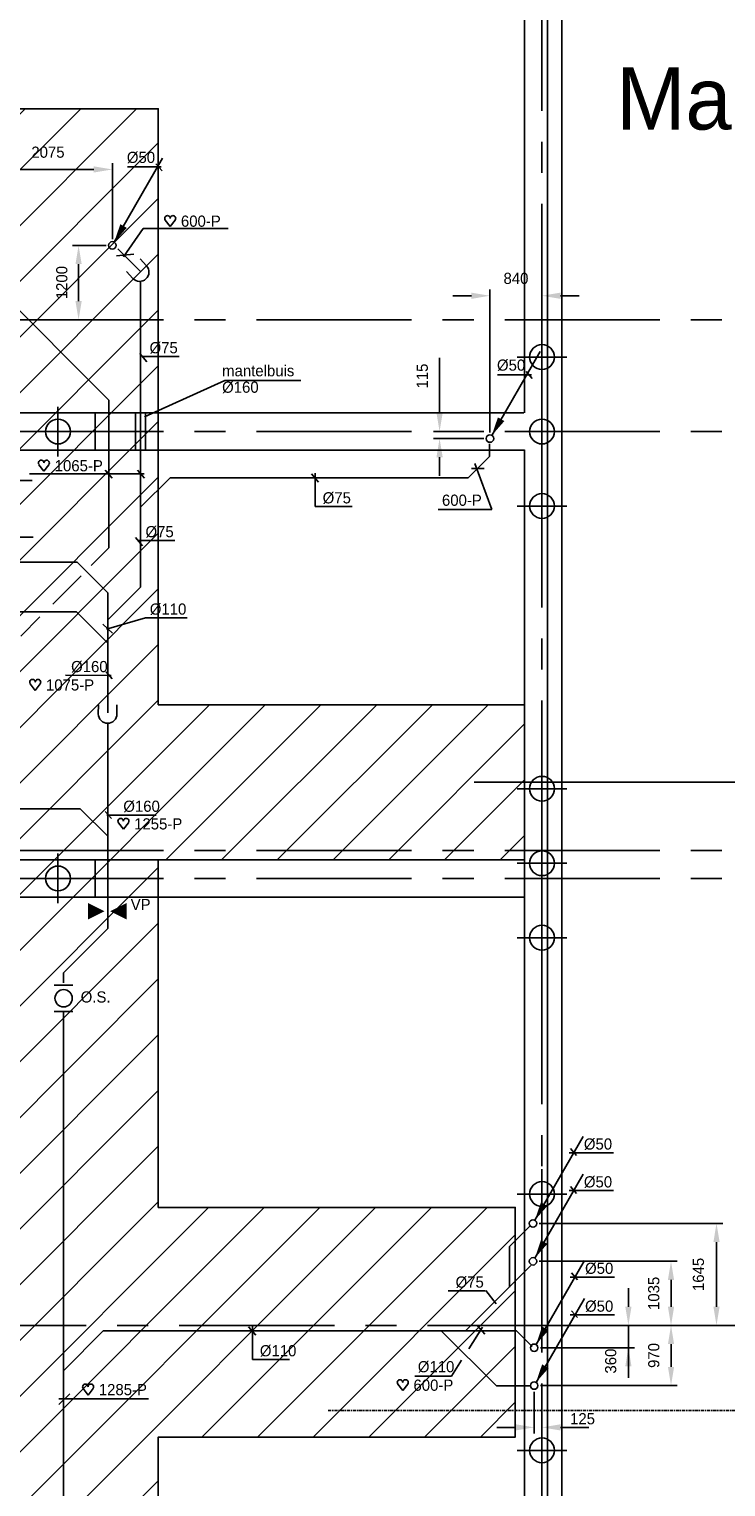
# Model space of a CAD drawing. Extents: x 9010 to 343255, y 15280 to 659207.
# Tile 56 of 76: x 91188 to 102417, y 48427 to 71910. Entities that reach past the tile are written whole.
import ezdxf

# ---------------------------------------------------------------- set-up
doc = ezdxf.new("R2010")
doc.units = 0
doc.header["$LTSCALE"] = 100
for name, pattern in [('2322121', [2000, 1000, 1000]), ('2322122', [47, 40, -7]), ('CENTER2', [11.25, 7.5, -1.25, 1.25, -1.25]), ('CENTER4', [5, 3.125, -0.625, 0.625, -0.625]), ('CENTERX2', [40, 25, -5, 5, -5]), ('DASHDOT', [1, 0.5, -0.25, 0, -0.25]), ('LURETOUR', [6, 4, -2])]:
    doc.linetypes.add(name, pattern=pattern)
doc.layers.get('0').update_dxf_attribs({"linetype": 'CONTINUOUS'})
doc.layers.get('DEFPOINTS').update_dxf_attribs({"linetype": 'CONTINUOUS'})
for name, color, linetype in [('15', 6, 'CONTINUOUS'), ('21', 11, 'CONTINUOUS'), ('BOUW', 8, 'CONTINUOUS'), ('PAAL_CONT', 1, 'CONTINUOUS'), ('PAAL_HART', 7, 'CONTINUOUS'), ('PAAL_TEKST', 2, 'CONTINUOUS'), ('STRAMIEN', 1, 'CENTER2'), ('WL521---', 4, 'CONTINUOUS'), ('WL524---', 4, 'CONTINUOUS'), ('WL5627--', 4, 'CONTINUOUS'), ('WL570---', 3, 'CONTINUOUS'), ('WL570---_HARTLIJN', 7, 'CONTINUOUS'), ('WL570---_RETOUR', 3, 'CONTINUOUS'), ('WL570---_TOEVOER', 3, 'CONTINUOUS'), ('WL740---', 4, 'CONTINUOUS'), ('WM521---', 1, 'CONTINUOUS')]:
    doc.layers.add(name, color=color, linetype=linetype)
doc.styles.add('5MM', font='STRUCT01.shx', dxfattribs={"height": 1000})
doc.styles.add('BURO-018', font='BUROFONT.shx', dxfattribs={"height": 180})
doc.styles.add('VAR', font='STRUCT01.shx')
doc.dimstyles.new('CEES', dxfattribs={"dimscale": 100, "dimtxt": 3, "dimasz": 3, "dimexe": 1, "dimexo": 1, "dimgap": 1.5, "dimtad": 0, "dimdec": 0, "dimzin": 0, "dimtxsty": 'BURO-018', "dimcen": -3, "dimdle": 1.25, "dimclrd": 1, "dimclre": 1, "dimclrt": 1, "dimazin": 3, "dimtfac": 0.75, "dimtdec": 0, "dimtofl": 0, "dimtmove": 0, "dimatfit": 3, "dimtvp": 1.5, "dimtolj": 1, "dimtzin": 0})

# ---------------------------------------------------------------- blocks, each defined once
blk = doc.blocks.new('K-PAAL8')
at = {"layer": 'PAAL_CONT'}
blk.add_circle((0, 0), 0.5, dxfattribs=at)
at = {"layer": 'PAAL_HART'}
for p, q in [((0, -1), (0, 1)), ((-1, 0), (1, 0))]:
    blk.add_line(p, q, dxfattribs=at)
at = {"layer": 'PAAL_TEKST', "style": 'VAR', "flags": 1}
for tag, p in [('AFHAKHOOGTE', (0.402, 0.516)), ('INHEINIVO', (0.402, 0.201)), ('LENGTE', (0.402, -0.114)), ('NUMMER', (0.402, -0.429))]:
    blk.add_attdef(tag, p, '', height=0.2, dxfattribs=at)
blk = doc.blocks.new('LDV3121')
at = {"color": 0, "linetype": 'CONTINUOUS'}
blk.add_line((0.25, 0.43), (6.75, 11.69), dxfattribs=at)
blk.add_lwpolyline([(0.25, 0.43, 0, 1, 0), (1.5, 2.6, 1, 1, 0)], format="xyseb", dxfattribs=at)
blk.add_circle((0, 0), 0.5, dxfattribs=at)
blk = doc.blocks.new('LDS')
at = {"color": 0, "linetype": 'CONTINUOUS'}
for p, q in [((0, 1), (1, 1)), ((0, -1), (1, -1))]:
    blk.add_line(p, q, dxfattribs=at)
blk.add_arc((0, 0), 1, 90, 270, dxfattribs=at)
blk = doc.blocks.new('HART')
at = {"color": 1}
for q in [(-40, 52), (40, 52)]:
    blk.add_line((0, 0), q, dxfattribs=at)
for centre, start, end in [((-22, 66), 0, 217.1867), ((22, 66), 322.8133, 180)]:
    blk.add_arc(centre, 22.1, start, end, dxfattribs=at)
blk = doc.blocks.new('HARTJE')
at = {"layer": 'WL570---'}
blk.add_blockref('HART', (141, 94), dxfattribs=at)
blk = doc.blocks.new('*D166')
at = {"color": 1, "linetype": 'BYBLOCK'}
for p, q in [((99427, 51028), (101633, 51028)), ((101533, 50358), (101533, 50728)), ((99427, 50058), (101633, 50058))]:
    blk.add_line(p, q, dxfattribs=at)
for points in [[(101483, 50728), (101583, 50728), (101533, 51028)], [(101483, 50358), (101583, 50358), (101533, 50058)]]:
    blk.add_solid(points, dxfattribs=at)
at = {"layer": 'DEFPOINTS', "color": 0, "linetype": 'BYBLOCK'}
for p in [(99327, 51028), (101533, 51028), (99327, 50058)]:
    blk.add_point(p, dxfattribs=at)
at = {"color": 1, "linetype": 'BYBLOCK', "insert": (101256, 50543), "char_height": 180, "attachment_point": 5, "rotation": 90, "style": 'BURO-018'}
blk.add_mtext('\\A1;970', dxfattribs=at)
blk = doc.blocks.new('*D167')
at = {"color": 1, "linetype": 'BYBLOCK'}
for p, q in [((99409, 52060), (101633, 52060)), ((101533, 51760), (101533, 51328)), ((99409, 51028), (101633, 51028))]:
    blk.add_line(p, q, dxfattribs=at)
for points in [[(101483, 51760), (101583, 51760), (101533, 52060)], [(101483, 51328), (101583, 51328), (101533, 51028)]]:
    blk.add_solid(points, dxfattribs=at)
at = {"layer": 'DEFPOINTS', "color": 0, "linetype": 'BYBLOCK'}
for p in [(99309, 52060), (99309, 51028), (101533, 51028)]:
    blk.add_point(p, dxfattribs=at)
at = {"color": 1, "linetype": 'BYBLOCK', "insert": (101255, 51544), "char_height": 180, "attachment_point": 5, "rotation": 90, "style": 'BURO-018'}
blk.add_mtext('\\A1;1035', dxfattribs=at)
blk = doc.blocks.new('*D168')
at = {"color": 1, "linetype": 'BYBLOCK'}
for p, q in [((99409, 52670), (102366, 52670)), ((102266, 52370), (102266, 51328)), ((99409, 51028), (102366, 51028))]:
    blk.add_line(p, q, dxfattribs=at)
for points in [[(102216, 52370), (102316, 52370), (102266, 52670)], [(102216, 51328), (102316, 51328), (102266, 51028)]]:
    blk.add_solid(points, dxfattribs=at)
at = {"layer": 'DEFPOINTS', "color": 0, "linetype": 'BYBLOCK'}
for p in [(99309, 52670), (99309, 51028), (102266, 51028)]:
    blk.add_point(p, dxfattribs=at)
at = {"color": 1, "linetype": 'BYBLOCK', "insert": (101975, 51849), "char_height": 180, "attachment_point": 5, "rotation": 90, "style": 'BURO-018'}
blk.add_mtext('\\A1;1645', dxfattribs=at)
blk = doc.blocks.new('*D185')
at = {"color": 1, "linetype": 'BYBLOCK'}
for p, q in [((92429, 68426), (91885, 68426)), ((91985, 68126), (91985, 67528)), ((92429, 67228), (91885, 67228))]:
    blk.add_line(p, q, dxfattribs=at)
for points in [[(91935, 68126), (92035, 68126), (91985, 68426)], [(91935, 67528), (92035, 67528), (91985, 67228)]]:
    blk.add_solid(points, dxfattribs=at)
at = {"layer": 'DEFPOINTS', "color": 0, "linetype": 'BYBLOCK'}
for p in [(92529, 68426), (91985, 67228), (92529, 67228)]:
    blk.add_point(p, dxfattribs=at)
at = {"color": 1, "linetype": 'BYBLOCK', "insert": (91715, 67827), "char_height": 180, "attachment_point": 5, "rotation": 90, "style": 'BURO-018'}
blk.add_mtext('\\A1;1200', dxfattribs=at)
blk = doc.blocks.new('*D186')
at = {"color": 1, "linetype": 'BYBLOCK'}
for p, q in [((90453, 68526), (90453, 69750)), ((92529, 68526), (92529, 69750)), ((92229, 69650), (90753, 69650))]:
    blk.add_line(p, q, dxfattribs=at)
for points in [[(90753, 69700), (90753, 69600), (90453, 69650)], [(92229, 69700), (92229, 69600), (92529, 69650)]]:
    blk.add_solid(points, dxfattribs=at)
at = {"layer": 'DEFPOINTS', "color": 0, "linetype": 'BYBLOCK'}
for p in [(90453, 69650), (90453, 68426), (92529, 68426)]:
    blk.add_point(p, dxfattribs=at)
at = {"color": 1, "linetype": 'BYBLOCK', "insert": (91491, 69927), "char_height": 180, "attachment_point": 5, "style": 'BURO-018'}
blk.add_mtext('\\A1;2075', dxfattribs=at)
blk = doc.blocks.new('*D187')
at = {"color": 1, "linetype": 'BYBLOCK'}
for p, q in [((97803, 65728), (97803, 66614)), ((98515, 65428), (97703, 65428)), ((98515, 65314), (97703, 65314)), ((97803, 65014), (97803, 64714))]:
    blk.add_line(p, q, dxfattribs=at)
for points in [[(97753, 65728), (97853, 65728), (97803, 65428)], [(97753, 65014), (97853, 65014), (97803, 65314)]]:
    blk.add_solid(points, dxfattribs=at)
at = {"layer": 'DEFPOINTS', "color": 0, "linetype": 'BYBLOCK'}
for p in [(97803, 65428), (98615, 65428), (98615, 65314)]:
    blk.add_point(p, dxfattribs=at)
at = {"color": 1, "linetype": 'BYBLOCK', "insert": (97525, 66321), "char_height": 180, "attachment_point": 5, "rotation": 90, "style": 'BURO-018'}
blk.add_mtext('\\A1;115', dxfattribs=at)
blk = doc.blocks.new('*D188')
at = {"color": 1, "linetype": 'BYBLOCK'}
for p, q in [((98615, 65414), (98615, 67715)), ((99453, 65414), (99453, 67715)), ((98315, 67615), (98015, 67615)), ((99753, 67615), (100053, 67615))]:
    blk.add_line(p, q, dxfattribs=at)
for points in [[(98315, 67665), (98315, 67565), (98615, 67615)], [(99753, 67665), (99753, 67565), (99453, 67615)]]:
    blk.add_solid(points, dxfattribs=at)
at = {"layer": 'DEFPOINTS', "color": 0, "linetype": 'BYBLOCK'}
for p in [(99453, 67615), (98615, 65314), (99453, 65314)]:
    blk.add_point(p, dxfattribs=at)
at = {"color": 1, "linetype": 'BYBLOCK', "insert": (99034, 67894), "char_height": 180, "attachment_point": 5, "style": 'BURO-018'}
blk.add_mtext('\\A1;840', dxfattribs=at)
blk = doc.blocks.new('LU-1D-K-A0')
at = {"color": 0, "linetype": 'CONTINUOUS'}
for p, q in [((-0.5, 80), (0.5, 80)), ((-0.5, -80), (0.5, -80))]:
    blk.add_line(p, q, dxfattribs=at)
at = {"layer": 'WL570---_HARTLIJN', "linetype": 'CENTER2'}
blk.add_line((-0.5, 0), (0.5, 0), dxfattribs=at)

msp = doc.modelspace()

# ---------------------------------------------------------------- hatches: boundary and pattern name
at = {"layer": '15'}
h = msp.add_hatch(dxfattribs=at)
h.set_pattern_fill('ANSI31', color=8, scale=200, style=0)
h.set_pattern_definition([(45, (32852.9, 25827.6), (-449.013, 449.013), [])])
h.paths.add_polyline_path([(83532.9, 52927.6), (89143.2, 52927.6), (89143.2, 54927.6), (83532.9, 54927.6), (83532.9, 59077.6), (65252.9, 59077.6), (65252.9, 83077.6), (67752.9, 83077.6), (67752.9, 61277.6), (72752.9, 61277.6), (72752.9, 66021.3), (73678.4, 66021.3), (73678.4, 73400.3), (76678.4, 73400.3), (76678.4, 61277.6), (82952.9, 61277.6), (82952.9, 81942.7), (87952.9, 81942.7), (87952.9, 70627.6), (93268.6, 70627.6), (93268.6, 61027.6), (99172.9, 61027.6), (99172.9, 58527.6), (93268.6, 58527.6), (93268.6, 52927.6), (99022.9, 52927.6), (99022.9, 49227.6), (93268.6, 49227.6), (93268.6, 42227.6), (99022.9, 42227.6), (99022.9, 39227.6), (93722.9, 39227.6), (93722.9, 36227.6), (99022.9, 36227.6), (99022.9, 33227.6), (93722.9, 33227.6), (93722.9, 26257.8), (90152.9, 26257.8), (90152.9, 26107.6), (83532.9, 26107.6), (83532.9, 39227.6), (88032.9, 39227.6), (88032.9, 49227.6), (83532.9, 49227.6)])
at = {"layer": 'WL570---'}
h = msp.add_hatch(color=1, dxfattribs=at)
h.paths.add_polyline_path([(92135.8, 57831.7), (92400.6, 57700.9), (92135.8, 57700.9)])
h.paths.add_polyline_path([(92135.8, 57700.9), (92400.6, 57700.9), (92400.6, 57698.3), (92135.8, 57567.5)])
h = msp.add_hatch(color=1, dxfattribs=at)
h.paths.add_polyline_path([(92760.1, 57831.7), (92495.3, 57700.9), (92760.1, 57700.9)])
h.paths.add_polyline_path([(92760.1, 57700.9), (92495.3, 57700.9), (92495.3, 57698.3), (92760.1, 57567.5)])

# ---------------------------------------------------------------- linework, layer by layer
at = {"color": 1, "linetype": 'BYBLOCK'}
for p, q in [((87452.9, 64636.2), (91238.8, 64636.2)), ((100845.7, 51327.6), (100845.7, 51627.6)), ((99427.3, 51027.6), (100945.7, 51027.6)), ((100845.7, 51023.8), (100845.7, 50181)), ((99427.3, 50668), (100945.7, 50668)), ((99327.3, 49958), (99327.3, 49285)), ((99452.9, 49958), (99452.9, 49285)), ((99027.3, 49385), (98727.3, 49385)), ((99752.9, 49385), (100209.4, 49385))]:
    msp.add_line(p, q, dxfattribs=at)
at = {"color": 2, "linetype": 'CONTINUOUS'}
for p, q in [((91593.9, 56511.3), (91893.9, 56511.3)), ((91593.9, 56084), (91893.9, 56084))]:
    msp.add_line(p, q, dxfattribs=at)
at = {"color": 1, "linetype": 'BYBLOCK'}
for points in [[(100795.7, 51327.6), (100895.7, 51327.6), (100845.7, 51027.6)], [(100795.7, 50368), (100895.7, 50368), (100845.7, 50668)], [(99027.3, 49435), (99027.3, 49335), (99327.3, 49385)], [(99752.9, 49435), (99752.9, 49335), (99452.9, 49385)]]:
    msp.add_solid(points, dxfattribs=at)
at = {"layer": '15', "color": 8}
for p, q in [((99772.9, 74747.6), (99772.9, 36227.6)), ((99542.9, 74517.6), (99542.9, 38202.6)), ((99172.9, 74127.6), (99172.9, 65727.6)), ((99172.9, 65132.6), (99172.9, 58807.6)), ((99172.9, 61827.6), (99172.9, 38802.6)), ((107068.1, 59777.6), (98362.5, 59777.6))]:
    msp.add_line(p, q, dxfattribs=at)
at = {"layer": '21', "linetype": 'DASHDOT'}
msp.add_line((96007.7, 49658.1), (104808.1, 49658.1), dxfattribs=at)
at = {"layer": 'BOUW', "linetype": 'CONTINUOUS'}
for p, q in [((99162.9, 65727.6), (87952.9, 65727.6)), ((92252.9, 65727.6), (92252.9, 65127.6)), ((87952.9, 65127.6), (99172.9, 65127.6)), ((88652.9, 58527.6), (99172.9, 58527.6)), ((92253.1, 57927.6), (92253.1, 58527.6)), ((90753.1, 57927.6), (99173.1, 57927.6))]:
    msp.add_line(p, q, dxfattribs=at)
msp.add_lwpolyline([(87952.9, 81942.7), (87952.9, 70627.6), (93268.6, 70627.6), (93268.6, 61027.6), (99172.9, 61027.6), (99172.9, 58527.6), (93268.6, 58527.6), (93268.6, 52927.6), (99022.9, 52927.6), (99022.9, 49227.6), (93268.6, 49227.6), (93268.6, 42227.6)], dxfattribs=at)
at = {"layer": 'DEFPOINTS', "color": 0, "linetype": 'BYBLOCK'}
for p in [(99327.3, 51027.6), (100845.7, 51027.6), (99327.3, 50668), (99327.3, 50058), (99452.9, 50058), (99452.9, 49385)]:
    msp.add_point(p, dxfattribs=at)
at = {"layer": 'STRAMIEN', "linetype": 'CENTERX2'}
msp.add_line((104107.2, 51027.6), (78190.2, 51027.6), dxfattribs=at)
for points in [[(99452.9, 22593.7), (99452.9, 94441.5)], [(109352.5, 67227.6), (17428.4, 67227.6)], [(109352.5, 65427.6), (44849.4, 65427.6)], [(109352.5, 58677.6), (15417.8, 58677.6)], [(109352.5, 58227.6), (35231.7, 58227.6)]]:
    msp.add_lwpolyline(points, dxfattribs=at)
at = {"layer": 'WL521---', "linetype": '2322122'}
for p, q in [((92473.3, 65934.2), (87289.7, 71117.8)), ((92473.3, 63552.9), (92473.3, 65934.2)), ((92012.6, 59348.8), (92459.3, 58902.1))]:
    msp.add_line(p, q, dxfattribs=at)
at = {"layer": 'WL524---', "color": 4, "linetype": '2322121'}
for p, q in [((92981.9, 68004.2), (92617.5, 68368.5)), ((92981.9, 67847), (92981.9, 62920.5)), ((98606.8, 65026.6), (98606.8, 65227.4)), ((98262.6, 64682.4), (98606.8, 65026.6)), ((92988.3, 64212.2), (93458.5, 64682.4)), ((98262.6, 64682.4), (93458.5, 64682.4)), ((92189.2, 63268.8), (92473.3, 63552.9)), ((91963.9, 63321.2), (83966.2, 63321.2)), ((91963.9, 63321.2), (92455.9, 62829.2)), ((91568.1, 62647.7), (92025.7, 63105.4)), ((92455.9, 62829.2), (92455.9, 60894.3)), ((92465.2, 62403.8), (92981.9, 62920.5)), ((91053, 62132.7), (91361, 62440.7)), ((92455.9, 60735.4), (92455.9, 57422)), ((92012.6, 59348.8), (69111.9, 59348.8)), ((91743.9, 56710.1), (91743.9, 56544.6)), ((91743.9, 56071.1), (91743.9, 44978))]:
    msp.add_line(p, q, dxfattribs=at)
at = {"layer": 'WL524---', "color": 1}
for p, q in [((98316.1, 64829.5), (98523.6, 64829.5)), ((98372.7, 64914.3), (98646.1, 64169.9)), ((98646.1, 64169.9), (97778.7, 64169.9)), ((91666.1, 49754), (91844.4, 49923.2)), ((91666.1, 49843.1), (93110, 49843.1))]:
    msp.add_line(p, q, dxfattribs=at)
at = {"layer": 'WL524---', "linetype": '2322121'}
for p, q in [((88133.8, 62523.9), (91953, 62523.9)), ((91953, 62523.9), (92447.9, 62029)), ((92455.9, 57422), (91743.9, 56710.1)), ((99260.6, 52631.4), (98927.8, 52298.6)), ((98927.8, 52298.6), (98927.8, 51645.8)), ((99273.9, 51991.9), (98220.8, 50938.8)), ((92382.6, 50938.8), (91747.4, 50303.7)), ((99040.1, 50938.8), (92382.6, 50938.8)), ((98722.8, 50052.6), (97827.4, 50938.8)), ((99292.6, 50686.4), (99040.1, 50938.8)), ((99264.1, 50052.6), (98722.8, 50052.6))]:
    msp.add_line(p, q, dxfattribs=at)
at = {"layer": 'WL570---_HARTLIJN', "color": 1, "linetype": 'CONTINUOUS'}
for p, q in [((93318, 69689.5), (92772.5, 69689.5)), ((93231.2, 69739), (93330.4, 69627.5)), ((92710.2, 68244.4), (93026.3, 68697.3)), ((93026.3, 68697.3), (94396.7, 68697.3)), ((92595, 68257.2), (92876.5, 68282.8)), ((93082.8, 66550.3), (92969.4, 66682.7)), ((93603.7, 66636.7), (93007.3, 66636.7)), ((99283.2, 66343.1), (98737.6, 66343.1)), ((99196.4, 66392.6), (99295.6, 66281.1)), ((91193.3, 64745.1), (93040.2, 64745.1)), ((92526.5, 64675.2), (92413.1, 64807.6)), ((93045.1, 64675.2), (92931.7, 64807.6)), ((95851.2, 64611.2), (95737.8, 64743.6)), ((95797.5, 64218.2), (95797.5, 64758.7)), ((96394, 64218.2), (95797.5, 64218.2)), ((90071.3, 63727.5), (91253.4, 63727.5)), ((93017.4, 63587.1), (92904, 63719.5)), ((93538.3, 63673.5), (92941.9, 63673.5)), ((93734.4, 62426.8), (93063.3, 62426.3)), ((92428.7, 61556.9), (92527.9, 61445.4)), ((92507.9, 61498.9), (91771.6, 61500.3)), ((92415.7, 59306.8), (92514.9, 59195.2)), ((93232.6, 59248.8), (92440.5, 59250.2)), ((100603.9, 53808.9), (99888.9, 53808.9)), ((99910.3, 53876.4), (100009.4, 53764.8)), ((100603.9, 53198.9), (99888.9, 53198.9)), ((99910.3, 53266.4), (100009.4, 53154.8)), ((100622.5, 51806.6), (99907.6, 51806.6)), ((99928.9, 51874), (100028.1, 51762.5)), ((98536.1, 51585.1), (97939.7, 51585.1)), ((100622.5, 51196.6), (99907.6, 51196.6)), ((99928.9, 51264), (100028.1, 51152.5)), ((94838.9, 50871.3), (94725.5, 51003.7)), ((94785.1, 50478.3), (94785.1, 51018.8)), ((98275.8, 50651.7), (98496.5, 50998.9)), ((98531.3, 50885.6), (98417.9, 51018)), ((95381.6, 50478.3), (94785.1, 50478.3)), ((97994.6, 50209.5), (98157.5, 50465.7)), ((97994.6, 50209.5), (97402.8, 50209.5))]:
    msp.add_line(p, q, dxfattribs=at)
at = {"layer": 'WL570---_TOEVOER', "color": 1}
msp.add_line((94342.3, 66251.9), (93044.6, 65665), dxfattribs=at)
at = {"layer": 'WL740---', "color": 2}
msp.add_circle((91743.9, 56297.6), 139.2, dxfattribs=at)
at = {"layer": 'WM521---'}
msp.add_line((94342.3, 66251.9), (95569.1, 66251.9), dxfattribs=at)
at = {"layer": 'WM521---', "color": 1}
for p, q in [((92374.8, 62325.1), (92532.7, 62182.1)), ((92436.1, 62245.6), (93063.3, 62426.3)), ((98545.9, 51589.7), (98716.3, 51376.9))]:
    msp.add_line(p, q, dxfattribs=at)

# ---------------------------------------------------------------- block references
at = {"layer": '15', "color": 8, "xscale": 400, "yscale": 400, "zscale": 400}
for p in [(99452.9, 66627.6), (99452.9, 65427.6), (99452.9, 64227.6), (99452.9, 59673.1), (99452.9, 58473.1), (99452.9, 57273.1), (99452.9, 53144), (99452.9, 49014.9)]:
    msp.add_blockref('K-PAAL8', p, dxfattribs=at)
at = {"layer": 'BOUW', "linetype": 'CONTINUOUS', "xscale": 400, "yscale": 400, "zscale": 400}
for p in [(91652.9, 65427.6), (91652.9, 58227.6)]:
    msp.add_blockref('K-PAAL8', p, dxfattribs=at)
at = {"layer": 'WL524---', "color": 2, "xscale": 120, "yscale": 120, "zscale": 120}
for p in [(92529.2, 68426.4), (98614.7, 65313.7), (99308.6, 52670.3), (99308.6, 52060.3), (99327.3, 50668), (99327.3, 50058)]:
    msp.add_blockref('LDV3121', p, dxfattribs=at)
at = {"layer": 'WL524---', "color": 2, "xscale": 150, "yscale": 150, "zscale": 150, "rotation": 89.98597087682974}
msp.add_blockref('LDS', (92453.1, 60877.3), dxfattribs=at)
at = {"layer": 'WL5627--', "color": 2, "xscale": 150, "yscale": 150, "zscale": 150, "rotation": 132.496466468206}
msp.add_blockref('LDS', (92969.2, 67996.4), dxfattribs=at)
at = {"layer": 'WL570---_RETOUR', "linetype": 'LURETOUR', "xscale": 600.5767790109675, "rotation": 90}
msp.add_blockref('LU-1D-K-A0', (92981.9, 65427.9), dxfattribs=at)
at = {"layer": 'WL570---_TOEVOER', "xscale": 2, "yscale": 2, "zscale": 2}
for p in [(93179.3, 68541.3), (91144.7, 64601.9), (91004.5, 61070), (92424.9, 58831.7), (91855.9, 49718.2), (96927.5, 49789.5)]:
    msp.add_blockref('HARTJE', p, dxfattribs=at)

# ---------------------------------------------------------------- texts
at = {"color": 1, "linetype": 'BYBLOCK', "insert": (100561.9, 50452.5), "char_height": 180, "attachment_point": 5, "rotation": 90, "style": 'BURO-018'}
msp.add_mtext('\\A1;360', dxfattribs=at)
at = {"color": 1, "linetype": 'BYBLOCK', "insert": (100106.7, 49523.1), "char_height": 180, "attachment_point": 5, "style": 'BURO-018'}
msp.add_mtext('125', dxfattribs=at)
at = {"layer": 'BOUW', "linetype": 'CONTINUOUS', "style": '5MM'}
msp.add_text('Mantelbuis', height=1000, dxfattribs=at).set_placement((100650.7, 70293))
at = {"layer": 'WL570---', "color": 1, "style": 'BURO-018'}
msp.add_text('VP', height=180, dxfattribs=at).set_placement((92824.7, 57718.1))
at = {"layer": 'WL570---_HARTLIJN', "color": 1, "linetype": 'CENTER4', "style": 'BURO-018'}
for s, p in [('%%c50', (92762.9, 69754.2)), ('%%c75', (93128.6, 66688.1)), ('%%c50', (98728, 66407.8)), ('%%c75', (95918.8, 64269.7)), ('%%c75', (93063.2, 63725)), ('%%c110', (93132.4, 62477.5)), ('%%c160', (91864, 61551.5)), ('%%c160', (92705.8, 59301.3)), ('%%c50', (100128.7, 53860.4)), ('%%c50', (100128.7, 53250.4)), ('%%c50', (100147.4, 51858)), ('%%c75', (98061, 51636.6)), ('%%c50', (100147.4, 51248)), ('%%c110', (94906.4, 50529.8)), ('%%c110', (97452.6, 50272.8))]:
    msp.add_text(s, height=180, dxfattribs=at).set_placement(p)
at = {"layer": 'WL570---_TOEVOER', "color": 1, "style": 'BURO-018'}
for s, p in [('600-P', (93634.3, 68726.7)), ('mantelbuis', (94297.9, 66317.7)), ('%%C160', (94297.9, 66052.4)), ('1065-P', (91599.7, 64787.3)), ('600-P', (97841.1, 64231.4)), ('1075-P', (91459.5, 61255.4)), ('1255-P', (92879.9, 59017.1)), ('1285-P', (92310.8, 49903.6)), ('600-P', (97382.5, 49974.9))]:
    msp.add_text(s, height=180, dxfattribs=at).set_placement(p)
at = {"layer": 'WL740---', "color": 1, "style": 'BURO-018'}
msp.add_text('O.S.', height=180, dxfattribs=at).set_placement((92019, 56229.1))

# ---------------------------------------------------------------- dimensions: what is measured, and where the dimension line sits
at = {"layer": 'WL5627--', "color": 1}
for base, p1, p2, text, picture, middle in [((90452.9, 69650), (92529.2, 68426.4), (90452.9, 68426.4), '2075', '*D186', (91491.1, 69927.3)), ((99452.9, 67614.9), (98614.7, 65313.7), (99452.9, 65313.7), '840', '*D188', (99033.8, 67894.2))]:
    dim = msp.add_linear_dim(base=base, p1=p1, p2=p2, text=text, dimstyle='CEES', dxfattribs=at)
    dim.commit()
    dim.dimension.update_dxf_attribs({"geometry": picture, "text_midpoint": middle})
for base, p1, p2, text, picture, middle in [((91985.5, 67227.6), (92529.2, 68426.4), (92529.2, 67227.6), '1200', '*D185', (91715.3, 67827)), ((97802.6, 65427.6), (98614.7, 65313.7), (98614.7, 65427.6), '115', '*D187', (97525.4, 66320.8))]:
    dim = msp.add_linear_dim(base=base, p1=p1, p2=p2, angle=90, text=text, dimstyle='CEES', dxfattribs=at)
    dim.commit()
    dim.dimension.update_dxf_attribs({"geometry": picture, "text_midpoint": middle})
at = {"layer": 'WL5627--'}
for base, p1, text, picture, middle in [((102266, 51027.6), (99308.6, 52670.3), '1645', '*D168', (101974.9, 51849)), ((101532.8, 51027.6), (99308.6, 52060.3), '1035', '*D167', (101255.4, 51544))]:
    dim = msp.add_linear_dim(base=base, p1=p1, p2=(99308.6, 51027.6), angle=90, text=text, dimstyle='CEES', dxfattribs=at)
    dim.commit()
    dim.dimension.update_dxf_attribs({"geometry": picture, "text_midpoint": middle})
dim = msp.add_linear_dim(base=(101532.8, 51027.6), p1=(99327.3, 50058), p2=(99327.3, 51027.6), angle=90, dimstyle='CEES', dxfattribs=at)
dim.commit()
dim.dimension.update_dxf_attribs({"geometry": '*D166', "text_midpoint": (101255.9, 50542.8)})

doc.saveas('drawing.dxf')
